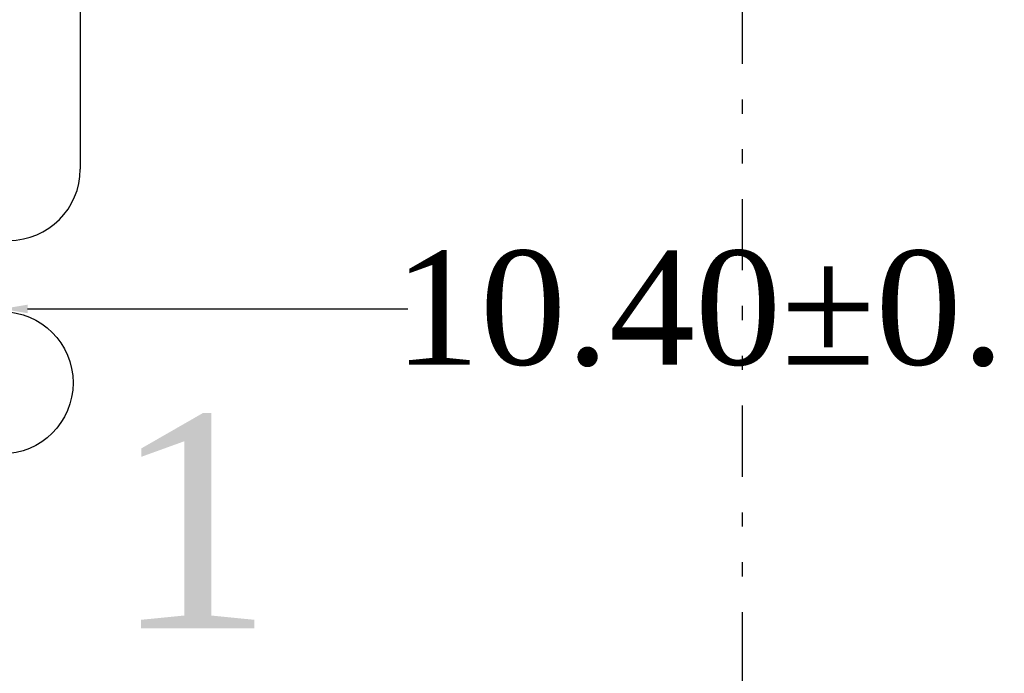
# Model space of a CAD drawing. Extents: x -334 to 152, y -2 to 1135.
# Tile 3 of 20: x -322.58 to -315.66, y 31.64 to 36.23. Entities that reach past the tile are written whole.
import ezdxf

# ---------------------------------------------------------------- set-up
doc = ezdxf.new("R2010")
doc.units = 0
doc.header["$MEASUREMENT"] = 0
doc.linetypes.add('DIVIDE', pattern=[1.25, 0.5, -0.25, 0, -0.25, 0, -0.25])
doc.layers.add('Frame', color=7, linetype='Continuous')
doc.styles.get("Standard").update_dxf_attribs({"font": 'times.ttf'})
doc.dimstyles.get("Standard").update_dxf_attribs({"dimtxt": 0.18, "dimasz": 0.18, "dimexe": 0.18, "dimexo": 0.0625, "dimgap": 0.09, "dimtad": 0, "dimtih": 1, "dimtoh": 1, "dimdec": 4, "dimzin": 0, "dimdsep": 46, "dimtxsty": 'Standard', "dimcen": 0.09, "dimadec": 0, "dimazin": 0, "dimtfac": 1, "dimtdec": 4, "dimtofl": 0, "dimtmove": 0, "dimatfit": 3, "dimfxl": 1, "dimtolj": 1, "dimtzin": 0, "dimarcsym": 0})

# ---------------------------------------------------------------- blocks, each defined once
blk = doc.blocks.new('*D122')
at = {"layer": 'Defpoints', "color": 0, "transparency": 16777216}
for p in [(-312.3031, 34.1994), (-322.7031, 33.6808), (-312.3031, 33.6808)]:
    blk.add_point(p, dxfattribs=at)
at = {"layer": 'Frame', "color": 0, "lineweight": -2, "transparency": 16777216}
for p, q in [((-322.7031, 33.7433), (-322.7031, 34.3794)), ((-312.3031, 33.7433), (-312.3031, 34.3794)), ((-322.5231, 34.1994), (-319.8532, 34.1994)), ((-312.4831, 34.1994), (-315.1531, 34.1994))]:
    blk.add_line(p, q, dxfattribs=at)
at = {"layer": 'Frame', "color": 0, "transparency": 16777216}
for points in [[(-322.5231, 34.2294), (-322.5231, 34.1694), (-322.7031, 34.1994)], [(-312.4831, 34.2294), (-312.4831, 34.1694), (-312.3031, 34.1994)]]:
    blk.add_solid(points, dxfattribs=at)
at = {"layer": 'Frame', "color": 0, "transparency": 16777216, "insert": (-317.5031, 34.1994), "char_height": 0.8, "attachment_point": 5}
blk.add_mtext('\\A1;10.40%%P0.1', dxfattribs=at)

msp = doc.modelspace()

# ---------------------------------------------------------------- linework, layer by layer
at = {"color": 1, "linetype": 'DIVIDE'}
msp.add_line((-317.50314, 68.32077), (-317.50314, 27.96652), dxfattribs=at)
at = {"color": 34}
msp.add_line((-322.15314, 41.68077), (-322.15314, 35.18077), dxfattribs=at)
msp.add_circle((-322.70314, 33.68077), 0.5, dxfattribs=at)
msp.add_arc((-322.65314, 35.18077), 0.5, 270, 0, dxfattribs=at)

# ---------------------------------------------------------------- texts
msp.add_text('1', height=1.5).set_placement((-321.92629, 31.95662))

# ---------------------------------------------------------------- dimensions: what is measured, and where the dimension line sits
at = {"layer": 'Frame', "color": 0}
dim = msp.add_linear_dim(base=(-312.30314, 34.19938), p1=(-322.70314, 33.68077), p2=(-312.30314, 33.68077), text='<>%%P0.1', dimstyle='Standard', override={"dimtxt": 0.8, "dimgap": 0.1, "dimdec": 2, "dimfxl": 0.45, "dimarcsym": 1}, dxfattribs=at)
dim.commit()
dim.dimension.update_dxf_attribs({"geometry": '*D122', "text_midpoint": (-317.50314, 34.19938)})

doc.saveas('drawing.dxf')
